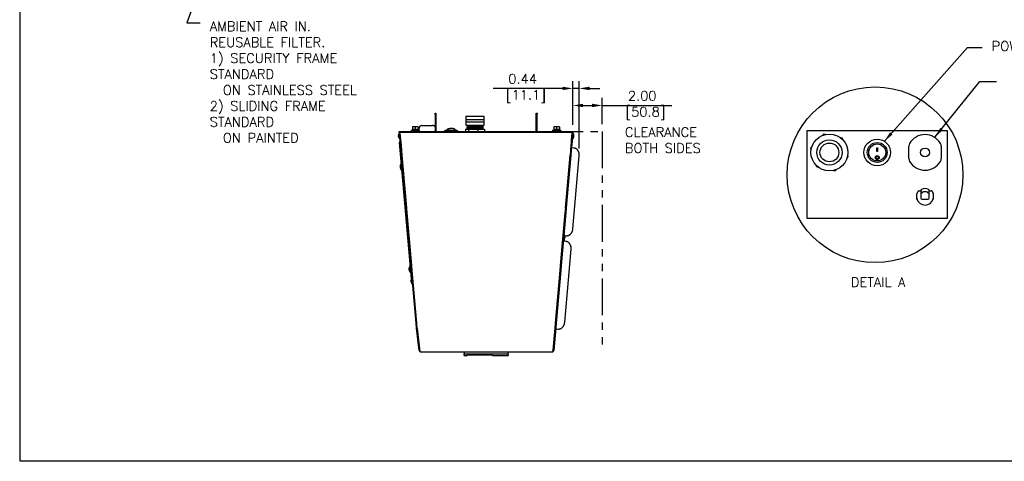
# Model space of a CAD drawing. Extents: x 742 to 849, y -110 to -28.
# Tile 1 of 17: x 742 to 809, y -110 to -80. Entities that reach past the tile are written whole.
import ezdxf
from ezdxf.enums import TextEntityAlignment as Align

# ---------------------------------------------------------------- set-up
doc = ezdxf.new("R2010")
doc.units = 0
doc.header["$LTSCALE"] = 4
doc.header["$MEASUREMENT"] = 0
doc.linetypes.add('PHANTOM2', pattern=[1.25, 0.625, -0.125, 0.125, -0.125, 0.125, -0.125])
doc.layers.get('0').update_dxf_attribs({"linetype": 'CONTINUOUS'})
doc.layers.get('DEFPOINTS').update_dxf_attribs({"linetype": 'CONTINUOUS'})
for name, color, linetype in [('Dimensions', 140, 'CONTINUOUS'), ('Dimensions @ 1', 140, 'CONTINUOUS'), ('DISPLAY_BODY', 7, 'CONTINUOUS'), ('phantom', 4, 'PHANTOM2'), ('TEXT', 140, 'CONTINUOUS'), ('TEXT @ 1', 140, 'CONTINUOUS')]:
    doc.layers.add(name, color=color, linetype=linetype)
doc.styles.add('ROMANS', font='romans.shx')
doc.dimstyles.new('FSTD1', dxfattribs={"dimtxt": 0.65, "dimasz": 0.7, "dimexe": 0.5, "dimexo": 0.5, "dimgap": 0.25, "dimtad": 1, "dimzin": 9, "dimdsep": 46, "dimtxsty": 'ROMANS', "dimcen": 0, "dimadec": 0, "dimazin": 0, "dimtfac": 1, "dimtmove": 0, "dimatfit": 3, "dimfxl": 0, "dimtolj": 1, "dimarcsym": 0})

# ---------------------------------------------------------------- blocks, each defined once
blk = doc.blocks.new('*D3')
at = {"layer": 'DEFPOINTS', "color": 0}
for p in [(779.282, -84.983), (779.282, -87.952), (779.718, -89.572)]:
    blk.add_point(p, dxfattribs=at)
at = {"layer": 'Dimensions', "color": 0, "lineweight": -2}
for p, q in [((778.582, -84.983), (773.854, -84.983)), ((779.282, -87.452), (779.282, -84.483)), ((779.718, -84.983), (779.282, -84.983)), ((779.718, -89.072), (779.718, -84.483)), ((780.418, -84.983), (781.118, -84.983))]:
    blk.add_line(p, q, dxfattribs=at)
at = {"layer": 'Dimensions', "color": 0}
for points in [[(778.582, -84.867), (778.582, -85.1), (779.282, -84.983)], [(780.418, -84.867), (780.418, -85.1), (779.718, -84.983)]]:
    blk.add_solid(points, dxfattribs=at)
at = {"layer": 'Dimensions', "color": 0, "insert": (775.868, -84.983), "char_height": 0.65, "attachment_point": 5, "style": 'ROMANS'}
blk.add_mtext('\\A1;0.44\\P [11.1]', dxfattribs=at)
blk = doc.blocks.new('*D4')
at = {"layer": 'DEFPOINTS', "color": 0}
for p in [(781.282, -86.142), (779.282, -87.952), (781.282, -87.912)]:
    blk.add_point(p, dxfattribs=at)
at = {"layer": 'Dimensions', "color": 0, "lineweight": -2}
for p, q in [((779.282, -87.452), (779.282, -85.642)), ((781.282, -87.412), (781.282, -85.642)), ((779.982, -86.142), (780.582, -86.142)), ((781.282, -86.142), (786.011, -86.142))]:
    blk.add_line(p, q, dxfattribs=at)
at = {"layer": 'Dimensions', "color": 0}
for points in [[(779.982, -86.025), (779.982, -86.258), (779.282, -86.142)], [(780.582, -86.025), (780.582, -86.258), (781.282, -86.142)]]:
    blk.add_solid(points, dxfattribs=at)
at = {"layer": 'Dimensions', "color": 0, "insert": (783.996, -86.142), "char_height": 0.65, "attachment_point": 5, "style": 'ROMANS'}
blk.add_mtext('\\A1;2.00\\P [50.8]', dxfattribs=at)

msp = doc.modelspace()

# ---------------------------------------------------------------- linework, layer by layer
for p, q in [((781.282, -87.412), (781.282, -85.623)), ((769.915, -86.662), (769.973, -86.662)), ((769.915, -86.762), (769.915, -86.662)), ((769.915, -86.762), (769.915, -87.881)), ((769.973, -86.762), (769.915, -86.762)), ((769.973, -86.662), (769.973, -86.762)), ((769.973, -86.762), (769.973, -87.881)), ((772.007, -86.866), (773.261, -86.866)), ((772.007, -86.866), (772.007, -87.103)), ((773.261, -87.103), (773.261, -86.866)), ((776.795, -86.662), (776.853, -86.662)), ((776.795, -86.762), (776.795, -86.662)), ((776.795, -87.881), (776.795, -86.762)), ((776.853, -86.762), (776.795, -86.762)), ((776.853, -86.662), (776.853, -86.762)), ((776.853, -87.881), (776.853, -86.762)), ((768.572, -87.607), (768.392, -87.607)), ((768.392, -87.607), (768.392, -87.784)), ((768.764, -87.607), (768.572, -87.607)), ((768.572, -87.607), (768.572, -87.784)), ((768.776, -87.607), (768.764, -87.607)), ((768.764, -87.607), (768.764, -87.784)), ((768.776, -87.607), (768.776, -87.784)), ((769.022, -87.506), (769.746, -87.506)), ((772.007, -87.103), (773.261, -87.103)), ((772.007, -87.253), (773.261, -87.253)), ((772.007, -87.253), (772.007, -87.491)), ((772.007, -87.491), (773.261, -87.491)), ((772.016, -87.103), (772.016, -87.253)), ((772.116, -87.598), (772.068, -87.621)), ((772.068, -87.621), (773.2, -87.621)), ((772.068, -87.621), (772.085, -87.672)), ((772.12, -87.544), (772.072, -87.568)), ((772.072, -87.568), (773.196, -87.568)), ((772.072, -87.568), (772.116, -87.598)), ((772.12, -87.491), (772.074, -87.518)), ((772.074, -87.518), (773.195, -87.518)), ((772.074, -87.518), (772.12, -87.544)), ((772.085, -87.672), (773.183, -87.672)), ((772.085, -87.672), (772.085, -87.749)), ((772.116, -87.598), (773.152, -87.598)), ((772.12, -87.544), (773.148, -87.544)), ((773.195, -87.518), (773.148, -87.491)), ((773.148, -87.544), (773.195, -87.518)), ((773.196, -87.568), (773.148, -87.544)), ((773.152, -87.598), (773.196, -87.568)), ((773.2, -87.621), (773.152, -87.598)), ((773.183, -87.672), (773.2, -87.621)), ((773.183, -87.749), (773.183, -87.672)), ((773.252, -87.253), (773.252, -87.103)), ((773.261, -87.491), (773.261, -87.253)), ((778.172, -87.607), (777.992, -87.607)), ((777.992, -87.607), (777.992, -87.784)), ((778.364, -87.607), (778.172, -87.607)), ((778.172, -87.607), (778.172, -87.784)), ((778.376, -87.607), (778.364, -87.607)), ((778.364, -87.607), (778.364, -87.784)), ((778.376, -87.607), (778.376, -87.784)), ((767.486, -87.952), (767.483, -87.912)), ((767.544, -87.947), (767.486, -87.952)), ((767.486, -87.952), (767.487, -87.957)), ((767.487, -87.957), (767.544, -87.952)), ((767.487, -87.957), (767.487, -87.962)), ((767.545, -87.957), (767.487, -87.962)), ((767.489, -87.987), (767.487, -87.962)), ((767.547, -87.981), (767.489, -87.987)), ((767.496, -88.062), (767.489, -87.987)), ((767.528, -88.059), (767.496, -88.062)), ((767.498, -88.082), (767.496, -88.062)), ((767.528, -88.08), (767.498, -88.082)), ((767.517, -88.309), (767.498, -88.082)), ((767.575, -88.304), (767.517, -88.309)), ((767.536, -88.521), (767.517, -88.309)), ((767.553, -88.036), (767.528, -88.037)), ((767.528, -88.037), (767.547, -88.263)), ((767.528, -88.078), (767.528, -88.037)), ((767.528, -88.078), (767.547, -88.304)), ((767.544, -87.947), (767.601, -87.942)), ((767.544, -87.947), (767.544, -87.952)), ((767.544, -87.952), (767.545, -87.957)), ((767.547, -87.981), (767.545, -87.957)), ((767.546, -87.957), (779.222, -87.957)), ((767.553, -88.036), (767.546, -87.957)), ((767.552, -88.036), (767.547, -87.981)), ((767.547, -88.263), (767.572, -88.262)), ((767.547, -88.304), (767.547, -88.263)), ((767.547, -88.304), (767.576, -88.303)), ((767.593, -88.494), (767.572, -88.262)), ((767.575, -88.304), (767.575, -88.303)), ((767.594, -88.516), (767.575, -88.304)), ((767.603, -87.957), (767.601, -87.942)), ((768.217, -87.957), (768.236, -87.938)), ((768.236, -87.938), (768.312, -87.938)), ((768.312, -87.912), (768.3, -87.912)), ((768.302, -87.833), (768.866, -87.833)), ((768.302, -87.833), (768.302, -87.871)), ((768.302, -87.871), (768.866, -87.871)), ((768.312, -87.912), (778.456, -87.912)), ((768.312, -87.938), (768.312, -87.912)), ((768.572, -87.784), (768.392, -87.784)), ((768.421, -87.784), (768.421, -87.833)), ((768.46, -87.871), (768.46, -87.912)), ((768.764, -87.784), (768.572, -87.784)), ((768.708, -87.912), (768.708, -87.871)), ((768.747, -87.833), (768.747, -87.784)), ((768.776, -87.784), (768.764, -87.784)), ((768.834, -87.833), (768.834, -87.694)), ((768.834, -87.912), (768.834, -87.871)), ((768.866, -87.871), (768.866, -87.833)), ((770.671, -87.833), (770.556, -87.877)), ((770.556, -87.877), (771.462, -87.877)), ((770.556, -87.877), (770.556, -87.912)), ((770.671, -87.833), (771.348, -87.833)), ((771.462, -87.877), (771.348, -87.833)), ((771.462, -87.912), (771.462, -87.877)), ((771.994, -87.749), (771.994, -87.912)), ((771.994, -87.749), (772.191, -87.749)), ((772.191, -87.749), (772.191, -87.912)), ((772.191, -87.749), (772.831, -87.749)), ((772.831, -87.749), (772.831, -87.912)), ((772.831, -87.749), (773.274, -87.749)), ((773.274, -87.749), (773.274, -87.912)), ((777.902, -87.833), (778.466, -87.833)), ((777.902, -87.833), (777.902, -87.871)), ((777.902, -87.871), (778.466, -87.871)), ((778.172, -87.784), (777.992, -87.784)), ((778.021, -87.784), (778.021, -87.833)), ((778.06, -87.871), (778.06, -87.912)), ((778.364, -87.784), (778.172, -87.784)), ((778.308, -87.912), (778.308, -87.871)), ((778.347, -87.833), (778.347, -87.784)), ((778.376, -87.784), (778.364, -87.784)), ((778.469, -87.912), (778.456, -87.912)), ((778.456, -87.912), (778.456, -87.938)), ((778.456, -87.938), (778.532, -87.938)), ((778.466, -87.871), (778.466, -87.833)), ((778.532, -87.938), (778.551, -87.957)), ((779.167, -87.941), (779.165, -87.957)), ((779.224, -87.947), (779.167, -87.941)), ((779.196, -88.262), (779.175, -88.494)), ((779.193, -88.304), (779.175, -88.516)), ((779.221, -88.304), (779.192, -88.303)), ((779.193, -88.303), (779.193, -88.304)), ((779.193, -88.304), (779.251, -88.309)), ((779.196, -88.262), (779.221, -88.263)), ((779.222, -87.957), (779.216, -88.036)), ((779.24, -88.037), (779.216, -88.036)), ((779.221, -87.981), (779.217, -88.036)), ((779.223, -87.957), (779.221, -87.981)), ((779.221, -87.981), (779.279, -87.987)), ((779.221, -88.263), (779.24, -88.037)), ((779.221, -88.304), (779.24, -88.078)), ((779.221, -88.304), (779.221, -88.263)), ((779.224, -87.952), (779.223, -87.957)), ((779.223, -87.957), (779.281, -87.962)), ((779.224, -87.947), (779.224, -87.947)), ((779.224, -87.947), (779.224, -87.952)), ((779.224, -87.947), (779.282, -87.952)), ((779.282, -87.957), (779.224, -87.952)), ((779.251, -88.309), (779.232, -88.521)), ((779.24, -88.078), (779.24, -88.037)), ((779.24, -88.059), (779.272, -88.062)), ((779.24, -88.08), (779.271, -88.082)), ((779.271, -88.082), (779.251, -88.309)), ((779.272, -88.062), (779.271, -88.082)), ((779.279, -87.987), (779.272, -88.062)), ((779.281, -87.962), (779.279, -87.987)), ((779.282, -87.957), (779.281, -87.962)), ((779.282, -87.952), (779.282, -87.957)), ((795.217, -87.839), (804.717, -87.839)), ((795.217, -93.839), (795.217, -87.839)), ((796.327, -88.089), (796.244, -88.179)), ((796.446, -88.116), (796.327, -88.089)), ((804.717, -87.839), (804.717, -93.839)), ((767.548, -88.659), (767.486, -88.664)), ((767.548, -88.659), (767.486, -88.664)), ((767.486, -88.664), (768.3, -97.967)), ((767.486, -88.664), (768.3, -97.967)), ((767.548, -88.659), (767.488, -88.664)), ((767.488, -88.664), (768.302, -97.963)), ((767.543, -88.603), (767.536, -88.521)), ((767.594, -89.186), (767.543, -88.603)), ((767.545, -88.642), (767.547, -88.659)), ((767.588, -88.439), (767.587, -88.439)), ((767.602, -88.6), (767.593, -88.494)), ((767.652, -89.181), (767.601, -88.598)), ((767.655, -89.201), (767.602, -88.6)), ((779.166, -88.6), (779.114, -89.201)), ((779.167, -88.598), (779.116, -89.181)), ((779.175, -88.494), (779.166, -88.6)), ((779.175, -88.511), (779.174, -88.51)), ((779.225, -88.603), (779.174, -89.186)), ((779.18, -88.439), (779.181, -88.439)), ((779.232, -88.521), (779.225, -88.603)), ((795.523, -88.965), (795.441, -89.055)), ((797.606, -88.374), (797.487, -88.347)), ((797.643, -88.49), (797.606, -88.374)), ((802.12, -89.757), (802.12, -88.921)), ((804.32, -88.921), (804.32, -89.757)), ((767.652, -89.181), (767.594, -89.186)), ((767.624, -89.525), (767.594, -89.186)), ((767.682, -89.52), (767.624, -89.525)), ((767.682, -89.525), (767.624, -89.53)), ((767.624, -89.53), (767.624, -89.525)), ((767.937, -93.111), (767.624, -89.53)), ((767.654, -89.191), (767.63, -89.193)), ((767.63, -89.193), (767.63, -89.203)), ((767.655, -89.201), (767.63, -89.203)), ((767.63, -89.203), (767.657, -89.517)), ((767.653, -89.191), (767.652, -89.181)), ((767.657, -89.517), (767.682, -89.515)), ((767.682, -89.52), (767.681, -89.515)), ((767.998, -93.126), (767.682, -89.515)), ((767.682, -89.525), (767.682, -89.52)), ((767.995, -93.106), (767.682, -89.525)), ((779.086, -89.515), (778.77, -93.126)), ((779.086, -89.525), (778.773, -93.106)), ((779.144, -89.53), (778.831, -93.111)), ((779.086, -89.515), (779.111, -89.517)), ((779.087, -89.52), (779.086, -89.525)), ((779.086, -89.525), (779.144, -89.53)), ((779.087, -89.515), (779.087, -89.52)), ((779.087, -89.52), (779.144, -89.525)), ((779.111, -89.517), (779.138, -89.203)), ((779.138, -89.193), (779.114, -89.191)), ((779.138, -89.203), (779.114, -89.201)), ((779.116, -89.181), (779.115, -89.191)), ((779.116, -89.181), (779.174, -89.186)), ((779.138, -89.193), (779.138, -89.203)), ((779.174, -89.186), (779.144, -89.525)), ((779.144, -89.525), (779.144, -89.53)), ((779.201, -89.025), (779.188, -89.024)), ((779.354, -89.038), (779.201, -89.025)), ((779.284, -94.541), (779.718, -89.572)), ((795.441, -89.055), (795.477, -89.171)), ((797.917, -89.714), (797.999, -89.624)), ((797.999, -89.624), (797.963, -89.508)), ((799.945, -89.015), (799.995, -89.015)), ((799.945, -89.265), (799.945, -89.015)), ((799.995, -89.259), (799.945, -89.259)), ((799.995, -89.265), (799.945, -89.265)), ((799.995, -89.015), (799.995, -89.265)), ((767.737, -90.138), (767.736, -90.138)), ((795.797, -90.189), (795.834, -90.305)), ((795.834, -90.305), (795.953, -90.332)), ((799.884, -89.686), (799.884, -89.688)), ((800.056, -89.688), (800.056, -89.686)), ((767.765, -90.477), (767.766, -90.477)), ((796.994, -90.563), (797.113, -90.59)), ((797.113, -90.59), (797.196, -90.5)), ((802.672, -92.518), (802.672, -92.153)), ((802.677, -92.128), (802.746, -91.975)), ((802.801, -91.94), (802.942, -91.94)), ((802.942, -91.94), (802.942, -92)), ((802.942, -92), (802.942, -92.458)), ((802.955, -92.118), (802.955, -91.905)), ((803.015, -92.118), (802.955, -92.118)), ((803.035, -92.118), (803.015, -92.118)), ((803.035, -92.102), (803.035, -92.118)), ((803.325, -92.022), (803.115, -92.022)), ((803.405, -92.118), (803.405, -92.102)), ((803.425, -92.118), (803.405, -92.118)), ((803.485, -92.118), (803.425, -92.118)), ((803.485, -91.905), (803.485, -92.118)), ((803.498, -91.94), (803.639, -91.94)), ((803.498, -92), (803.498, -91.94)), ((803.498, -92.458), (803.498, -92)), ((803.694, -91.975), (803.763, -92.128)), ((803.768, -92.153), (803.768, -92.518)), ((803.002, -92.518), (803.438, -92.518)), ((767.995, -93.106), (767.937, -93.111)), ((767.967, -93.45), (767.937, -93.111)), ((768.025, -93.445), (767.967, -93.45)), ((767.968, -93.455), (767.967, -93.45)), ((768.025, -93.449), (767.968, -93.455)), ((768.281, -97.036), (767.968, -93.455)), ((767.997, -93.116), (767.973, -93.118)), ((767.973, -93.118), (767.973, -93.128)), ((767.998, -93.126), (767.973, -93.128)), ((767.973, -93.128), (768.001, -93.442)), ((767.996, -93.116), (767.995, -93.106)), ((768.001, -93.442), (768.025, -93.44)), ((768.025, -93.445), (768.024, -93.44)), ((768.341, -97.051), (768.025, -93.44)), ((768.025, -93.449), (768.025, -93.445)), ((768.339, -97.031), (768.025, -93.449)), ((778.743, -93.44), (778.427, -97.051)), ((778.743, -93.449), (778.43, -97.031)), ((778.801, -93.455), (778.487, -97.036)), ((778.744, -93.44), (778.743, -93.445)), ((778.743, -93.44), (778.768, -93.442)), ((778.743, -93.445), (778.801, -93.45)), ((778.743, -93.445), (778.743, -93.449)), ((778.743, -93.449), (778.801, -93.455)), ((778.768, -93.442), (778.795, -93.128)), ((778.795, -93.128), (778.77, -93.126)), ((778.795, -93.118), (778.771, -93.116)), ((778.773, -93.106), (778.772, -93.116)), ((778.773, -93.106), (778.831, -93.111)), ((778.795, -93.118), (778.795, -93.128)), ((778.831, -93.111), (778.801, -93.45)), ((778.801, -93.45), (778.801, -93.455)), ((804.717, -93.839), (795.217, -93.839)), ((778.744, -94.996), (778.832, -95.003)), ((768.188, -95.302), (768.187, -95.302)), ((768.19, -95.328), (768.191, -95.328)), ((768.202, -95.466), (768.203, -95.466)), ((768.204, -95.492), (768.205, -95.492)), ((778.646, -95.375), (778.633, -95.374)), ((778.798, -95.389), (778.646, -95.375)), ((778.728, -100.892), (779.163, -95.923)), ((768.339, -97.031), (768.281, -97.036)), ((768.31, -97.374), (768.281, -97.036)), ((768.341, -97.041), (768.316, -97.043)), ((768.316, -97.043), (768.316, -97.053)), ((768.34, -97.041), (768.339, -97.031)), ((778.452, -97.043), (778.428, -97.041)), ((778.43, -97.031), (778.429, -97.041)), ((778.43, -97.031), (778.487, -97.036)), ((778.452, -97.043), (778.452, -97.053)), ((778.487, -97.036), (778.458, -97.374)), ((768.368, -97.369), (768.31, -97.374)), ((768.311, -97.379), (768.31, -97.374)), ((768.369, -97.374), (768.311, -97.379)), ((768.624, -100.96), (768.311, -97.379)), ((768.341, -97.051), (768.316, -97.053)), ((768.316, -97.053), (768.344, -97.367)), ((768.344, -97.367), (768.369, -97.365)), ((768.368, -97.369), (768.368, -97.365)), ((768.369, -97.374), (768.368, -97.369)), ((768.685, -100.975), (768.369, -97.365)), ((768.682, -100.955), (768.369, -97.374)), ((768.375, -97.45), (768.376, -97.45)), ((778.399, -97.365), (778.083, -100.975)), ((778.4, -97.374), (778.086, -100.955)), ((778.457, -97.379), (778.144, -100.96)), ((778.399, -97.365), (778.424, -97.367)), ((778.4, -97.365), (778.4, -97.369)), ((778.4, -97.369), (778.458, -97.374)), ((778.4, -97.369), (778.4, -97.374)), ((778.4, -97.374), (778.457, -97.379)), ((778.424, -97.367), (778.452, -97.053)), ((778.452, -97.053), (778.427, -97.051)), ((778.458, -97.374), (778.457, -97.379)), ((768.425, -98.008), (768.424, -98.008)), ((768.426, -98.033), (768.427, -98.033)), ((768.438, -98.172), (768.439, -98.172)), ((768.441, -98.197), (768.442, -98.197)), ((768.472, -98.559), (768.473, -98.559)), ((768.682, -100.955), (768.624, -100.96)), ((768.654, -101.299), (768.624, -100.96)), ((768.684, -100.965), (768.66, -100.967)), ((768.66, -100.967), (768.66, -100.978)), ((768.685, -100.975), (768.66, -100.978)), ((768.66, -100.978), (768.687, -101.291)), ((768.683, -100.965), (768.682, -100.955)), ((778.081, -101.291), (778.108, -100.978)), ((778.108, -100.978), (778.083, -100.975)), ((778.108, -100.967), (778.084, -100.965)), ((778.086, -100.955), (778.085, -100.965)), ((778.086, -100.955), (778.144, -100.96)), ((778.108, -100.967), (778.108, -100.978)), ((778.144, -100.96), (778.114, -101.299)), ((768.712, -101.294), (768.654, -101.299)), ((768.712, -101.299), (768.654, -101.304)), ((768.654, -101.304), (768.654, -101.299)), ((768.833, -102.802), (768.654, -101.304)), ((768.687, -101.291), (768.712, -101.289)), ((768.712, -101.294), (768.711, -101.289)), ((768.905, -102.912), (768.712, -101.289)), ((768.712, -101.299), (768.712, -101.294)), ((768.903, -102.9), (768.712, -101.299)), ((778.056, -101.289), (777.991, -102.037)), ((778.056, -101.299), (777.993, -102.026)), ((778.114, -101.304), (778.05, -102.031)), ((778.056, -101.289), (778.081, -101.291)), ((778.057, -101.294), (778.056, -101.299)), ((778.056, -101.299), (778.114, -101.304)), ((778.057, -101.289), (778.057, -101.294)), ((778.057, -101.294), (778.114, -101.299)), ((778.111, -101.34), (778.124, -101.341)), ((778.114, -101.299), (778.114, -101.304)), ((778.124, -101.341), (778.276, -101.354)), ((777.991, -102.037), (777.914, -102.911)), ((777.993, -102.026), (777.925, -102.797)), ((778.05, -102.031), (777.983, -102.802)), ((768.905, -102.912), (777.863, -102.912)), ((777.863, -102.911), (777.914, -102.911)), ((777.863, -102.912), (777.863, -102.911)), ((777.925, -102.797), (777.983, -102.802))]:
    msp.add_line(p, q)
for centre, radius in [((799.822, -90.86), 5.975), ((796.72, -89.339), 1.254), ((796.72, -89.339), 0.858), ((796.72, -89.339), 0.64), ((799.97, -89.339), 0.906), ((799.97, -89.339), 0.677), ((799.97, -89.339), 0.58), ((799.97, -89.689), 0.135), ((799.97, -89.688), 0.0862), ((803.22, -89.339), 0.3)]:
    msp.add_circle(centre, radius)
for centre, radius, start, end in [((769.022, -87.694), 0.188, 90, 180), ((769.746, -87.694), 0.188, 25.98142, 90), ((767.713, -88.212), 0.303, 140.04483, 229.95517), ((767.486, -88.021), 0.00667, 5, 140.04483), ((768.3, -88.001), 0.089, 90, 135), ((769.884, -87.881), 0.031, 270, 0), ((769.884, -87.881), 0.089, 339.61574, 0), ((771.009, -87.912), 0.301, 155.18927, 164.76165), ((771.009, -87.912), 0.301, 15.23835, 24.58432), ((776.884, -87.881), 0.089, 180, 200.38426), ((776.884, -87.881), 0.031, 180, 270), ((778.469, -88.001), 0.089, 45, 90), ((779.055, -88.212), 0.303, 310.04483, 355), ((779.283, -88.021), 0.00667, 39.95517, 175), ((779.055, -88.212), 0.303, 355, 39.95517), ((803.22, -89.339), 1.212, 29.99962, 150.00038), ((767.522, -88.439), 0.00667, 229.95517, 5), ((779.246, -88.439), 0.00667, 175, 310.04483), ((802.496, -88.921), 0.376, 150.00038, 180), ((803.944, -88.921), 0.376, 0, 29.99962), ((799.97, -89.686), 0.0867, 0.24357, 179.76623), ((767.835, -90.3), 0.303, 140.04483, 185), ((767.835, -90.3), 0.303, 185, 229.95517), ((767.608, -90.11), 0.00667, 50.66768, 140.04483), ((802.496, -89.757), 0.376, 180, 209.99962), ((803.22, -89.339), 1.212, 209.99962, 330.00038), ((803.944, -89.757), 0.376, 330.00038, 0), ((767.644, -90.527), 0.00667, 229.95517, 319.33232), ((802.732, -92.153), 0.06, 155.77225, 180), ((802.801, -92), 0.06, 90, 155.77225), ((803.22, -92.339), 0.5, 122.00545, 126.92073), ((803.22, -92.339), 0.488, 122.07914, 125.00256), ((803.22, -92.272), 0.409, 130.41146, 132.84945), ((803.015, -91.905), 0.06, 119.21546, 180), ((803.22, -92.272), 0.48, 60.78454, 119.21546), ((803.115, -92.102), 0.08, 90, 180), ((803.325, -92.102), 0.08, 0, 90), ((803.425, -91.905), 0.06, 0, 60.78454), ((803.22, -92.339), 0.488, 54.99744, 57.92086), ((803.22, -92.339), 0.5, 53.07927, 57.99455), ((803.22, -92.272), 0.409, 47.15055, 49.58854), ((803.639, -92), 0.06, 24.22775, 90), ((803.708, -92.153), 0.06, 0, 24.22775), ((803.22, -92.339), 0.576, 198.01989, 341.98011), ((803.002, -92.458), 0.06, 180, 270), ((803.438, -92.458), 0.06, 270, 0), ((778.454, -95.085), 0.303, 310.04483, 39.95517), ((778.681, -94.894), 0.00667, 39.95517, 175), ((778.645, -95.312), 0.00667, 175, 310.04483), ((778.645, -95.312), 0.00667, 175, 310.04483), ((778.454, -95.085), 0.303, 310.04483, 355), ((778.428, -95.384), 0.303, 0.28741, 24.70777), ((768.445, -97.274), 0.303, 140.04483, 185), ((768.445, -97.274), 0.303, 185, 229.95517), ((768.218, -97.083), 0.00667, 50.66768, 140.04483), ((768.255, -97.5), 0.00667, 229.95517, 319.33232), ((768.577, -98.09), 0.303, 140.04483, 185), ((768.577, -98.09), 0.303, 185, 229.95517), ((768.35, -97.9), 0.00667, 5, 140.04483), ((768.386, -98.317), 0.00667, 229.95517, 5), ((768.953, -102.792), 0.12, 185, 244.44498), ((777.863, -102.792), 0.12, 270, 273.40311), ((777.863, -102.792), 0.12, 295.55502, 355), ((777.863, -102.792), 0.062, 344.69615, 355)]:
    msp.add_arc(centre, radius, start, end)
for points, knots in [([(771.219, -87.741), (771.172, -87.72), (771.104, -87.704), (770.965, -87.699), (770.892, -87.709), (770.782, -87.744), (770.744, -87.768), (770.736, -87.787)], [0, 0, 0, 0, 0.125, 0.125, 0.25, 0.25, 0.3717546, 0.3717546, 0.3717546, 0.3717546]), ([(770.77, -87.757), (770.788, -87.745), (770.814, -87.732), (770.899, -87.705), (770.968, -87.696), (771.1, -87.701), (771.164, -87.716), (771.209, -87.735)], [0.6737941, 0.6737941, 0.6737941, 0.6737941, 0.75, 0.75, 0.875, 0.875, 1, 1, 1, 1]), ([(771.282, -87.787), (771.28, -87.782), (771.277, -87.778), (771.261, -87.762), (771.243, -87.751), (771.219, -87.741)], [0.90849216, 0.90849216, 0.90849216, 0.90849216, 0.9375, 0.9375, 1, 1, 1, 1]), ([(771.281, -87.785), (771.281, -87.784), (771.279, -87.777), (771.268, -87.768), (771.258, -87.76), (771.253, -87.756)], [0, 0, 0, 0, 0.082032, 0.594852, 1, 1, 1, 1]), ([(800.104, -89.686), (800.104, -89.721), (800.09, -89.756), (800.041, -89.807), (800.006, -89.823), (799.935, -89.823), (799.9, -89.808), (799.851, -89.757), (799.836, -89.722), (799.836, -89.686), (799.836, -89.686), (799.836, -89.686)], [0, 0, 0, 0, 0.125, 0.125, 0.25, 0.25, 0.375, 0.375, 0.5, 0.5, 0.5011174, 0.5011174, 0.5011174, 0.5011174]), ([(802.732, -92.508), (802.724, -92.509), (802.716, -92.511), (802.702, -92.513), (802.695, -92.514), (802.684, -92.516), (802.68, -92.517), (802.674, -92.517), (802.672, -92.518), (802.672, -92.518)], [0, 0, 0, 0, 0.25, 0.25, 0.5, 0.5, 0.75, 0.75, 1, 1, 1, 1]), ([(803.708, -92.508), (803.716, -92.509), (803.724, -92.511), (803.738, -92.513), (803.745, -92.514), (803.756, -92.516), (803.76, -92.517), (803.767, -92.517), (803.768, -92.518), (803.768, -92.518)], [0, 0, 0, 0, 0.25, 0.25, 0.5, 0.5, 0.75, 0.75, 1, 1, 1, 1])]:
    msp.add_open_spline(points, degree=3, knots=knots)
for points, weights in [([(779.718, -89.572), (779.762, -89.074), (779.354, -89.038)], [1, 0.707106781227, 1]), ([(778.832, -95.003), (779.24, -95.039), (779.284, -94.541)], [1, 0.707106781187, 1]), ([(779.163, -95.923), (779.206, -95.424), (778.798, -95.389)], [1, 0.707106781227, 1]), ([(778.276, -101.354), (778.684, -101.39), (778.728, -100.892)], [1, 0.707106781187, 1])]:
    msp.add_rational_spline(points, weights, degree=2)
at = {"layer": 'DEFPOINTS'}
msp.add_lwpolyline([(741.682, -28.151), (848.992, -28.151), (848.992, -110.352), (741.725, -110.352)], close=True, dxfattribs=at)
at = {"layer": 'Dimensions'}
msp.add_line((779.282, -87.452), (779.282, -85.623), dxfattribs=at)
at = {"layer": 'DISPLAY_BODY', "color": 7, "linetype": 'Continuous'}
for p, q in [((771.884, -102.912), (771.884, -103.032)), ((771.884, -103.032), (774.884, -103.032)), ((771.884, -103.153), (771.884, -103.032)), ((774.884, -103.032), (774.884, -102.912)), ((774.884, -103.032), (774.884, -103.153)), ((771.884, -103.153), (772.109, -103.153)), ((772.109, -103.1), (772.109, -103.153)), ((772.109, -103.1), (773.829, -103.1)), ((773.829, -103.153), (773.829, -103.1)), ((773.829, -103.153), (774.884, -103.153))]:
    msp.add_line(p, q, dxfattribs=at)
at = {"layer": 'phantom'}
for p, q in [((767.483, -87.912), (781.282, -87.912)), ((781.282, -87.912), (781.282, -102.405))]:
    msp.add_line(p, q, dxfattribs=at)

# ---------------------------------------------------------------- texts
at = {"layer": 'TEXT', "style": 'ROMANS'}
msp.add_text('POWER SWITCH', height=0.65, dxfattribs=at).set_placement((807.747, -82.43))
msp.add_text('DETAIL A', height=0.65, dxfattribs=at).set_placement((798.18, -97.836), align=Align.TOP_LEFT)
at = {"layer": 'TEXT', "char_height": 0.65, "attachment_point": 1, "style": 'ROMANS'}
for s, width, gutter_width, insert in [('AMBIENT AIR IN.\\PREUSABLE FILTER.\\P1) SECURITY FRAME STANDARD\\P  ON STAINLESS STEEL\\P2) SLIDING FRAME STANDARD\\P  ON PAINTED', 11.89944, 2.5, (754.6, -80.435)), ('CLEARANCE\\PBOTH SIDES', 6.35757, 3.125, (782.82, -87.633))]:
    msp.add_mtext_dynamic_manual_height_columns(s, width=width, gutter_width=gutter_width, heights=[0], dxfattribs=dict(at, insert=insert))

# ---------------------------------------------------------------- dimensions: what is measured, and where the dimension line sits
at = {"layer": 'Dimensions @ 1'}
for base, p1, p2, override, picture, middle in [((779.282, -84.983), (779.718, -89.572), (779.282, -87.952), {"dimscale": 1, "dimpost": '\\X', "dimtix": 0, "dimtofl": 1, "dimtmove": 0, "dimatfit": 3}, '*D3', (775.868, -84.983)), ((781.282, -86.142), (779.282, -87.952), (781.282, -87.912), {"dimscale": 1, "dimzin": 1, "dimpost": '\\X', "dimtix": 0, "dimtofl": 1, "dimtmove": 0, "dimatfit": 3}, '*D4', (783.996, -86.142))]:
    dim = msp.add_linear_dim(base=base, p1=p1, p2=p2, dimstyle='FSTD1', override=override, dxfattribs=at)
    dim.commit()
    dim.dimension.update_dxf_attribs({"geometry": picture, "text_midpoint": middle, "dimtype": 128})

# ---------------------------------------------------------------- leaders
at = {"layer": 'TEXT @ 1'}
for points in [[(755.292, -74.328), (753.042, -80.526), (753.958, -80.526)], [(800.461, -88.57), (806.114, -82.191), (807.112, -82.191)], [(803.908, -88.286), (806.948, -84.503), (808.08, -84.503)]]:
    msp.add_leader(points, dimstyle='FSTD1', override={"dimscale": 1}, dxfattribs=at)

doc.saveas('drawing.dxf')
